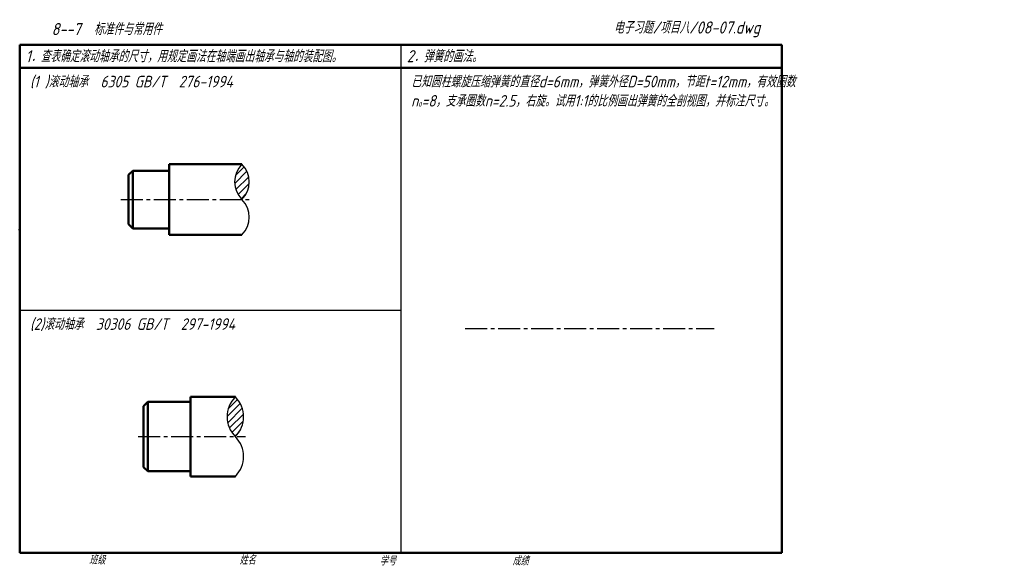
# Model space of a CAD drawing. Header units: millimetres. Extents: x 79 to 505, y 66 to 303.
import ezdxf

# ---------------------------------------------------------------- set-up
doc = ezdxf.new("R2010")
doc.units = ezdxf.units.MM
doc.linetypes.add('CENTER2', pattern=[28.575, 19.05, -3.175, 3.175, -3.175])
doc.layers.add('剖面线层', color=7, linetype='Continuous')
doc.layers.add('细实线层', color=7, linetype='Continuous')
for name, color, linetype, lineweight in [('文字层', 227, 'Continuous', 20), ('点画线层', 3, 'CENTER2', 25), ('粗实线层', 7, 'Continuous', 50)]:
    doc.layers.add(name, color=color, linetype=linetype, lineweight=lineweight)
doc.styles.add('工程字体（斜）', font='gbeitc.shx', dxfattribs={"bigfont": 'gbcbig.shx'})
doc.styles.add('工程斜体', font='gbeitc.shx', dxfattribs={"bigfont": 'gbcbig.shx'})

msp = doc.modelspace()

# ---------------------------------------------------------------- hatches: boundary and pattern name
at = {"layer": '剖面线层', "ltscale": 0.5}
h = msp.add_hatch(dxfattribs=at)
h.set_pattern_fill('ANSI31', scale=0.694444, style=0)
h.set_pattern_definition([(45, (19.5911, 45.273), (-1.559072, 1.559072), [])])
h.paths.add_polyline_path([(175.14, 240.29, 0.414214), (175.14, 225.01, 0.414214)])
h = msp.add_hatch(dxfattribs=at)
h.set_pattern_fill('ANSI31', scale=0.661765, style=0)
h.set_pattern_definition([(45, (35.8639, 13.05), (-1.485704, 1.485704), [])])
h.paths.add_polyline_path([(172.28, 122.39, 0.414214), (172.28, 139.59, 0.414214)])

# ---------------------------------------------------------------- linework, layer by layer
at = {"layer": '点画线层', "color": 7, "ltscale": 0.5}
for p, q in [((122.76, 225.01), (178.48, 225.01)), ((271.84, 169.15), (379.63, 169.15)), ((130.16, 122.39), (176.63, 122.39))]:
    msp.add_line(p, q, dxfattribs=at)
at = {"layer": '粗实线层', "color": 7, "ltscale": 0.5}
for p, q in [((408.91, 292.03), (78.91, 292.03)), ((78.91, 292.03), (78.91, 72.03)), ((408.91, 282.03), (408.91, 292.03)), ((408.91, 282.03), (78.91, 282.03)), ((408.91, 72.03), (408.91, 282.03)), ((78.91, 258.9), (78.91, 248.9)), ((143.66, 240.29), (143.66, 225.01)), ((143.66, 240.29), (175.14, 240.29)), ((127.92, 237.51), (126.06, 235.66)), ((126.06, 225.01), (126.06, 235.66)), ((127.92, 237.51), (143.66, 237.51)), ((127.92, 237.51), (127.92, 212.51)), ((126.06, 225.01), (126.06, 214.36)), ((143.66, 209.73), (143.66, 225.01)), ((127.92, 212.51), (126.06, 214.36)), ((127.92, 212.51), (143.66, 212.51)), ((143.66, 209.73), (175.14, 209.73)), ((132.57, 135.62), (134.34, 137.39)), ((134.34, 137.39), (152.87, 137.39)), ((134.34, 107.39), (134.34, 137.39)), ((152.87, 122.39), (152.87, 139.59)), ((152.87, 139.59), (172.28, 139.59)), ((132.57, 122.39), (132.57, 135.62)), ((132.57, 122.39), (132.57, 109.15)), ((152.87, 122.39), (152.87, 105.18)), ((132.57, 109.15), (134.34, 107.39)), ((134.34, 107.39), (152.87, 107.39)), ((152.87, 105.18), (172.28, 105.18)), ((78.91, 72.03), (408.91, 72.03))]:
    msp.add_line(p, q, dxfattribs=at)
at = {"layer": '粗实线层', "color": 7}
msp.add_point((78.91, 212.03), dxfattribs=at)
at = {"layer": '细实线层', "color": 7, "ltscale": 0.5}
for p, q in [((243.91, 292.03), (243.91, 72.03)), ((243.91, 177.03), (78.91, 177.03))]:
    msp.add_line(p, q, dxfattribs=at)
for centre, radius, start, end in [((182.78, 232.65), 10.8, 135, 225), ((167.5, 232.65), 10.8, 315, 45), ((167.5, 217.37), 10.8, 315, 45), ((180.88, 130.99), 12.17, 135, 225), ((163.68, 130.99), 12.17, 315, 45), ((163.68, 113.78), 12.17, 315, 45)]:
    msp.add_arc(centre, radius, start, end, dxfattribs=at)
at = {"layer": '细实线层', "color": 7}
msp.add_point((78.91, 212.03), dxfattribs=at)

# ---------------------------------------------------------------- texts
at = {"layer": '文字层', "color": 7, "style": '工程字体（斜）'}
for s, p in [('班级', (108.94, 67.06)), ('姓名', (174.03, 67.04)), ('学号', (234.8, 66.66)), ('成绩', (292.23, 66.66))]:
    msp.add_text(s, height=3.5, dxfattribs=at).set_placement(p)
at = {"layer": '细实线层', "color": 7, "ltscale": 0.5}
for s, style, p in [('电子习题/项目八/08-07.dwg', '工程斜体', (336.11, 296.88)), ('   8--7  标准件与常用件  ', '工程字体（斜）', (84.19, 296.2)), ('1．查表确定滚动轴承的尺寸，用规定画法在轴端画出轴承与轴的装配图。', '工程斜体', (81.5, 284.46)), ('2．弹簧的画法。', '工程斜体', (246.5, 284.46))]:
    msp.add_text(s, height=5.25, dxfattribs=dict(at, style=style)).set_placement(p)
at = {"layer": '细实线层', "color": 7, "ltscale": 0.5, "char_height": 5, "attachment_point": 1, "style": '工程斜体'}
for s, insert, width in [('(1 )滚动轴承  6305 GB/T  276-1994', (83.39, 278.6), 155.9478), ('已知圆柱螺旋压缩弹簧的直径d=6mm，弹簧外径D=50mm，节距t=12mm，有效圈数\\Pn{\\H0.4x;0}=8，支承圈数n=2.5，右旋。试用1:1的比例画出弹簧的全剖视图，并标注尺寸。', (248.39, 278.6), 162.2334), ('(2)滚动轴承  30306 GB/T  297-1994', (83.39, 173.6), 155.9478)]:
    msp.add_mtext(s, dxfattribs=dict(at, insert=insert, width=width))

doc.saveas('drawing.dxf')
